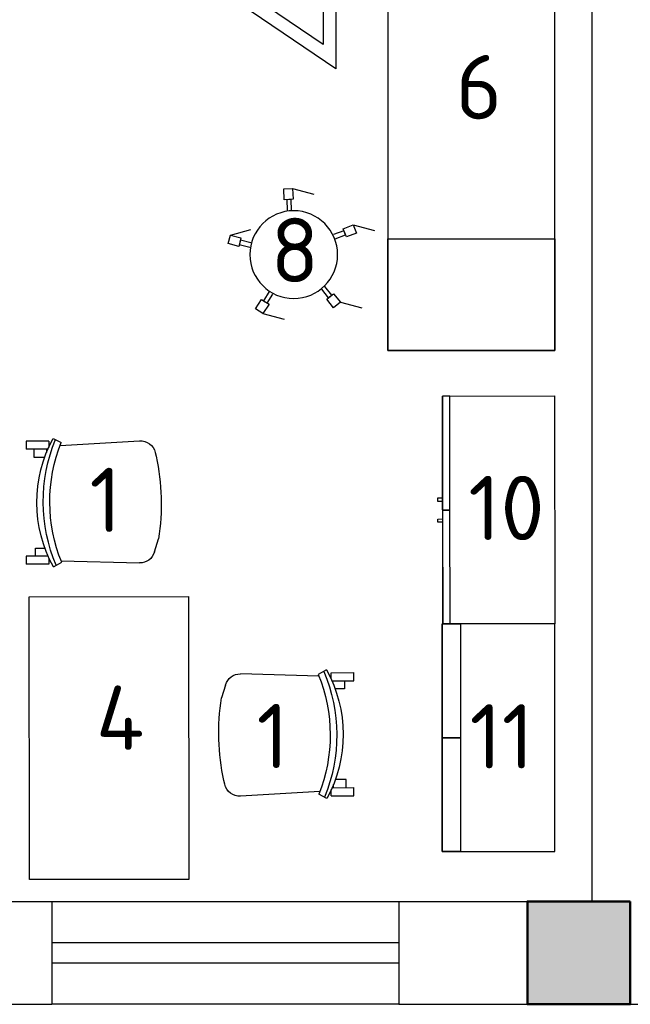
# Model space of a CAD drawing. Header units: millimetres. Extents: x 151654 to 877351, y 70322 to 154322.
# Tile 19 of 173: x 231997 to 234372, y 92538 to 96367. Entities that reach past the tile are written whole.
import ezdxf

# ---------------------------------------------------------------- set-up
doc = ezdxf.new("R2010")
doc.units = ezdxf.units.MM
doc.layers.add('kolonn', color=7, linetype='Continuous')
doc.layers.add('технологич.о', color=152, linetype='Continuous', lineweight=30)
doc.styles.add('GOST', font='isocpeur.ttf')

# ---------------------------------------------------------------- blocks, each defined once
blk = doc.blocks.new('ghsdd')
at = {"ltscale": 50, "true_color": 0x757575}
h = blk.add_hatch(color=8, dxfattribs=at)
h.paths.add_polyline_path([(0, 200), (-200, 200), (-200, 0), (0, 0)])
h.paths.add_polyline_path([(200, 0), (200, 200), (0, 200), (0, 0)])
h.paths.add_polyline_path([(0, 0), (-200, 0), (-200, -200), (0, -200)])
h.paths.add_polyline_path([(0, 0), (0, -200), (200, -200), (200, 0)])
at = {"lineweight": 50, "ltscale": 50}
blk.add_lwpolyline([(200, 200), (200, -200), (-200, -200), (-200, 200), (200, 200)], dxfattribs=at)
blk = doc.blocks.new('DREHHOCKER')
at = {"layer": 'технологич.о'}
for p, q in [((-0.0563, 0.2526), (-0.0887, 0.2424)), ((-0.0887, 0.2424), (-0.0759, 0.2014)), ((-0.0563, 0.2526), (0.029, 0.2526)), ((-0.0427, 0.2116), (-0.0563, 0.2526)), ((-0.0759, 0.2014), (-0.0427, 0.2116)), ((-0.0674, 0.204), (-0.0427, 0.2116)), ((-0.0546, 0.1638), (-0.0674, 0.204)), ((-0.0512, 0.2091), (-0.0384, 0.169)), ((0.2031, 0.1596), (0.169, 0.134)), ((0.2236, 0.1314), (0.2031, 0.1596)), ((0.1391, 0.1024), (0.1732, 0.1272)), ((0.169, 0.134), (0.1886, 0.1067)), ((0.1732, 0.1272), (0.1886, 0.1067)), ((0.1886, 0.1067), (0.2236, 0.1314)), ((0.2236, 0.1314), (0.3089, 0.1314)), ((0.1835, 0.1135), (0.1493, 0.0887)), ((-0.215, 0.0247), (-0.2577, 0.0247)), ((-0.2577, 0.0247), (-0.2577, -0.0094)), ((-0.215, -0.0094), (-0.215, 0.0247)), ((-0.215, -0.0009), (-0.215, 0.0247)), ((-0.215, 0.0162), (-0.1724, 0.0162)), ((-0.2577, -0.0094), (-0.186, -0.0512)), ((-0.2577, -0.0094), (-0.215, -0.0094)), ((-0.1724, -0.0009), (-0.215, -0.0009)), ((0.14, -0.1007), (0.1749, -0.1263)), ((0.1647, -0.14), (0.1297, -0.1152)), ((0.1801, -0.1195), (0.1596, -0.1468)), ((0.1749, -0.1263), (0.1596, -0.1468)), ((0.1596, -0.1468), (0.1937, -0.1715)), ((0.2142, -0.1442), (0.1801, -0.1195)), ((0.1937, -0.1715), (0.2142, -0.1442)), ((-0.0819, -0.1997), (-0.0691, -0.1587)), ((-0.0529, -0.1638), (-0.0657, -0.2048)), ((0.1937, -0.1715), (0.279, -0.1715)), ((-0.0905, -0.1963), (-0.1033, -0.2372)), ((-0.0657, -0.2048), (-0.0905, -0.1963)), ((-0.058, -0.2074), (-0.0905, -0.1963)), ((-0.0708, -0.2475), (-0.058, -0.2074)), ((-0.1033, -0.2372), (-0.0708, -0.2475)), ((-0.0708, -0.2475), (0.0145, -0.2475))]:
    blk.add_line(p, q, dxfattribs=at)
blk.add_circle((0, 0), 0.1707, dxfattribs=at)
blk = doc.blocks.new('76')
at = {"layer": 'технологич.о', "ltscale": 2}
for points in [[(8079674.2, 414626.8), (8081624.2, 414626.8), (8081624.2, 413976.8), (8079674.2, 413976.8)], [(8080108.5, 414626.8), (8079674.2, 414626.8), (8079674.2, 413976.8), (8080108.5, 413976.8)]]:
    blk.add_lwpolyline(points, close=True, dxfattribs=at)
blk = doc.blocks.new('superkomfortchair 2')
at = {"layer": 'технологич.о', "linetype": 'Continuous'}
for p, q in [((-239.2, -32.01), (-239.2, 55.695)), ((-239.2, 55.695), (-208, 55.695)), ((-208, -28.902), (-208, 55.695)), ((208, -28.451), (208, 55.695)), ((208, 55.695), (239.2, 55.695)), ((239.2, -32.01), (239.2, 55.695)), ((-208, 25.149), (-176.8, 25.149)), ((-176.8, 25.149), (-176.8, -16.449)), ((208, 20.149), (176.8, 20.149)), ((176.8, 20.149), (176.8, -17.679)), ((-239.2, -32.01), (-214.95656, -32.01)), ((-208, -23.451), (-195.0676, -23.451)), ((216.62264, -32.01), (239.2, -32.01)), ((-249.58336, -49.416), (-233.80448, -80.984)), ((249.79032, -50.487), (231.5248, -82.322)), ((-222.58288, -76.582), (-240.46048, -385.443)), ((225.59576, -79.924), (234.65, -384.913)), ((-194.47064, -446.69), (-180.09368, -450.434)), ((191.47336, -443.715), (141.24136, -459.332))]:
    blk.add_line(p, q, dxfattribs=at)
for centre, major_axis, start_param, end_param in [((-0.86112, -466.333), (-499.8656, 0), 4.187126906, 5.2331917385), ((-4.36904, -598.93), (-611.75504, 0), 4.2951139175, 5.1170365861), ((-2.782, -609.946), (-596.65944, 0), 4.3088252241, 5.1099732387), ((-178.1572, -388.777), (-62.4, 0), 6.2275878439, 7.5894769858), ((172.27496, -386.625), (-62.4, 0), 1.8835191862, 3.1701305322), ((5.6784, 383.421), (-886.88392, 0), 1.3597668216, 1.7242509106)]:
    blk.add_ellipse(centre, major_axis=major_axis, ratio=0.9615384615, start_param=start_param, end_param=end_param, dxfattribs=at)
blk = doc.blocks.new('470')
at = {"layer": 'технологич.о', "ltscale": 2}
for points in [[(8195681.1, 138800.7), (8196567.1, 138800.7), (8196567.1, 139236.7), (8195681.1, 139236.7)], [(8196124.1, 138800.7), (8195681.1, 138800.7), (8195681.1, 138829.4), (8196124.1, 138829.4)], [(8196567.1, 138800.7), (8196124.1, 138800.7), (8196124.1, 138829.4), (8196567.1, 138829.4)], [(8196089.4, 138800.7), (8196077.4, 138800.7), (8196077.4, 138781.5), (8196089.4, 138781.5)], [(8196158.7, 138800.7), (8196170.7, 138800.7), (8196170.7, 138781.5), (8196158.7, 138781.5)]]:
    blk.add_lwpolyline(points, close=True, dxfattribs=at)
blk = doc.blocks.new('197')
at = {"layer": 'технологич.о', "ltscale": 2, "extrusion": (-0.000274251, 1.69962e-16, 1)}
for p, q in [((-572714.3, 452764.4, -157.2), (-572763.9, 452793.2, -157.2)), ((-572759.9, 452794.6, -157.2), (-572714.6, 452768.5, -157.2)), ((-572759.9, 452794.6, -157.2), (-572714.6, 452768.5, -157.2)), ((-572797.3, 452751.8, -157.2), (-572822.3, 452708.5, -157.2)), ((-572763, 452758.6, -157.2), (-572778.6, 452767.6, -157.2)), ((-572764.7, 452755.7, -157.2), (-572777.9, 452763.4, -157.2)), ((-572777.9, 452763.4, -157.2), (-572764.7, 452755.7, -157.2)), ((-572774.5, 452738.7, -157.2), (-572753, 452776, -157.2)), ((-572735.7, 452766.1, -157.2), (-572757.3, 452728.7, -157.2)), ((-572732.7, 452737.3, -157.2), (-572747.4, 452745.8, -157.2)), ((-572747.4, 452745.8, -157.2), (-572732.7, 452737.3, -157.2)), ((-572728.9, 452739, -157.2), (-572745.7, 452748.7, -157.2)), ((-572811, 452675.4, -157.2), (-572826.6, 452684.5, -157.2)), ((-572809.4, 452678.3, -157.2), (-572822.6, 452686, -157.2)), ((-572822.6, 452686, -157.2), (-572809.4, 452678.3, -157.2)), ((-572799.5, 452695.4, -157.2), (-572821.1, 452658, -157.2)), ((-572803.8, 452648.1, -157.2), (-572782.3, 452685.4, -157.2)), ((-572791.6, 452630.3, -157.2), (-572841.4, 452658.9, -157.2)), ((-572840.7, 452654.7, -157.2), (-572795.4, 452628.6, -157.2)), ((-572840.7, 452654.7, -157.2), (-572795.4, 452628.6, -157.2)), ((-572777, 452655.7, -157.2), (-572793.8, 452665.4, -157.2)), ((-572777.4, 452659.8, -157.2), (-572792.1, 452668.3, -157.2)), ((-572792.1, 452668.3, -157.2), (-572777.4, 452659.8, -157.2))]:
    blk.add_line(p, q, dxfattribs=at)
at = {"layer": 'технологич.о', "ltscale": 2}
for p, q in [((-571594.7, 451624.4, -156.9), (-571651.9, 451620.4, -156.9)), ((-571649.4, 451623.9, -156.9), (-571597.3, 451627.7, -156.9)), ((-571649.4, 451623.9, -156.9), (-571597.3, 451627.7, -156.9)), ((-571630.1, 451569.3, -156.9), (-571633.2, 451612.3, -156.9)), ((-571613.4, 451613.8, -156.9), (-571610.2, 451570.8, -156.9)), ((-571631.8, 451592.3, -156.9), (-571649.7, 451590.9, -156.9)), ((-571631.5, 451589, -156.9), (-571646.8, 451587.9, -156.9)), ((-571646.8, 451587.9, -156.9), (-571631.5, 451589, -156.9)), ((-571592.6, 451595.2, -156.9), (-571611.9, 451593.8, -156.9)), ((-571594.7, 451591.7, -156.9), (-571611.7, 451590.4, -156.9)), ((-571611.7, 451590.4, -156.9), (-571594.7, 451591.7, -156.9)), ((-571624.6, 451496.4, -156.9), (-571642.5, 451495.1, -156.9)), ((-571624.8, 451499.7, -156.9), (-571640.1, 451498.5, -156.9)), ((-571640.1, 451498.5, -156.9), (-571624.8, 451499.7, -156.9)), ((-571626.4, 451519.4, -156.9), (-571623, 451476.4, -156.9)), ((-571603.1, 451477.9, -156.9), (-571606.5, 451520.9, -156.9)), ((-571588, 451502.6, -156.9), (-571604.9, 451501.3, -156.9)), ((-571604.9, 451501.3, -156.9), (-571588, 451502.6, -156.9)), ((-571585.3, 451499.4, -156.9), (-571604.7, 451497.9, -156.9)), ((-571583.1, 451470.2, -156.9), (-571640.2, 451465.6, -156.9)), ((-571637.3, 451462.6, -156.9), (-571585.2, 451466.6, -156.9)), ((-571637.3, 451462.6, -156.9), (-571585.2, 451466.6, -156.9))]:
    blk.add_line(p, q, dxfattribs=at)
at = {"layer": 'технологич.о', "ltscale": 2, "extrusion": (-0.000274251, 1.69962e-16, 1), "elevation": -0.1}
for points in [[(-572797.3, 452751.8), (-572009.2, 452296.8), (-572464.2, 451508.7), (-571556.6, 451574.8)], [(-572822.3, 452708.5), (-572077.5, 452278.5), (-572554.7, 451452), (-571610.3, 451520.8), (-571553, 451524.9), (-571556.6, 451574.8)]]:
    blk.add_lwpolyline(points, dxfattribs=at)
at = {"layer": 'технологич.о', "ltscale": 2}
blk.add_circle((-572051.7, 452288.5), 24.2, dxfattribs=at)
at = {"layer": 'технологич.о', "ltscale": 2, "extrusion": (-0.000274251, 1.69962e-16, 1)}
for centre, radius, start, end in [((-572753, 452769.8, -0.1), 25.8, 105.5804, 194.4196), ((-572753, 452769.8, -0.1), 25.8, 105.5804, 115.0271), ((-572753, 452769.8, -0.1), 25.8, 184.9729, 194.4196), ((-572746.7, 452766.9, -0.1), 11.1, 355.6745, 124.3255), ((-572742.8, 452763.9, -0.1), 28.5, 290.72, 9.28), ((-572742.8, 452763.9, -0.1), 28.5, 0.891, 9.28), ((-572742.8, 452763.9, -0.1), 28.5, 290.72, 299.109), ((-572815.7, 452661.1, -0.1), 25.8, 105.5804, 194.4196), ((-572815.7, 452661.1, -0.1), 25.8, 105.5804, 115.0271), ((-572815.7, 452661.1, -0.1), 25.8, 184.9729, 194.4196), ((-572810.1, 452657.2, -0.1), 11.1, 175.6745, 304.3255), ((-572805.5, 452655.2, -0.1), 28.5, 290.72, 9.28), ((-572805.5, 452655.2, -0.1), 28.5, 0.891, 9.28), ((-572805.5, 452655.2, -0.1), 28.5, 290.72, 299.109)]:
    blk.add_arc(centre, radius, start, end, dxfattribs=at)
at = {"layer": 'технологич.о', "ltscale": 2}
for centre, radius, start, end in [((-571629.7, 451607.2, -156.9), 25.8, 139.7459, 228.5852), ((-571629.7, 451607.2, -156.9), 25.8, 139.7459, 149.1927), ((-571623, 451608.3, -156.9), 11.1, 29.84, 158.491), ((-571618, 451608.1, -156.9), 28.5, 324.8855, 43.4455), ((-571618, 451608.1, -156.9), 28.5, 35.0565, 43.4455), ((-571629.7, 451607.2, -156.9), 25.8, 219.1384, 228.5852), ((-571618, 451608.1, -156.9), 28.5, 324.8855, 333.2745), ((-571620.3, 451482, -156.9), 25.8, 140.0259, 228.8652), ((-571620.3, 451482, -156.9), 25.8, 140.0259, 149.4726), ((-571608.6, 451482.9, -156.9), 28.5, 325.1655, 43.7255), ((-571608.6, 451482.9, -156.9), 28.5, 35.3365, 43.7255), ((-571620.3, 451482, -156.9), 25.8, 219.4184, 228.8652), ((-571613.4, 451481.9, -156.9), 11.1, 210.12, 338.771), ((-571608.6, 451482.9, -156.9), 28.5, 325.1655, 333.5545)]:
    blk.add_arc(centre, radius, start, end, dxfattribs=at)

msp = doc.modelspace()

# ---------------------------------------------------------------- linework, layer by layer
at = {"lineweight": 30}
for p, q in [((234222.2, 97588.4), (234222.2, 92938.4)), ((231622.2, 92938.4), (232122.2, 92938.4)), ((232122.2, 92938.4), (232122.2, 92538.4)), ((233472.2, 92938.4), (233472.2, 92538.4)), ((233472.2, 92938.4), (234222.2, 92938.4)), ((231622.2, 92538.4), (232122.2, 92538.4)), ((233472.2, 92538.4), (234872.2, 92538.4))]:
    msp.add_line(p, q, dxfattribs=at)
at = {"color": 1}
for p, q in [((232122.2, 92938.4), (233472.2, 92938.4)), ((232122.2, 92778.4), (233472.2, 92778.4)), ((233472.2, 92698.4), (232122.2, 92698.4)), ((233472.2, 92538.4), (232122.2, 92538.4))]:
    msp.add_line(p, q, dxfattribs=at)
at = {"layer": 'технологич.о', "ltscale": 2}
for points in [[(232035.2, 93023.2), (232034.3, 94123.2), (232654.3, 94123.7), (232655.2, 93023.7)], [(233640.8, 94018), (233640.8, 93132), (234078.8, 93132), (234078.8, 94018)], [(233640.8, 93575), (233640.8, 94018), (233711.7, 94018), (233711.7, 93575)], [(233640.8, 93132), (233640.8, 93575), (233711.7, 93575), (233711.7, 93132)]]:
    msp.add_lwpolyline(points, close=True, dxfattribs=at)

# ---------------------------------------------------------------- block references
at = {"layer": 'kolonn'}
msp.add_blockref('ghsdd', (234172.2, 92738.4), dxfattribs=at)
at = {"layer": 'технологич.о', "ltscale": 2, "extrusion": (-0.000237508, 0.000137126, 1), "xscale": -1, "rotation": 330.0000008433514}
msp.add_blockref('197', (-488345.7, -8515.1, 16.2), dxfattribs=at)
at = {"layer": 'технологич.о', "color": 234, "extrusion": (-1.96295e-18, 0.022179, 0.999754), "xscale": -1, "rotation": 89.99999998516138}
msp.add_blockref('76', (180548, 7984615, 2053.4), dxfattribs=at)
at = {"layer": 'технологич.о', "extrusion": (-1.96295e-18, 0.022179, 0.999754), "xscale": -1000.000000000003, "yscale": 1000.000000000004, "zscale": 1000.000000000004, "rotation": 345.0000000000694}
msp.add_blockref('DREHHOCKER', (-233063.1, -95432, 2043.1), dxfattribs=at)
at = {"layer": 'технологич.о', "color": 234, "xscale": -1, "rotation": 270.0824366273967}
msp.add_blockref('470', (106634.1, -8101854.9), dxfattribs=at)
at = {"layer": 'технологич.о', "lineweight": 25, "xscale": -1}
for p, rotation in [((232078.1, 94489.1), 90.04463843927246), ((233241.1, 93588.9), 270.0446384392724)]:
    msp.add_blockref('superkomfortchair 2', p, dxfattribs=dict(at, rotation=rotation))

# ---------------------------------------------------------------- texts
at = {"style": 'GOST'}
for s, p in [('6', (233692.8, 95980.3, -51.6)), ('8', (232973.1, 95346.4, -74)), ('1', (232268.7, 94374.9, 11.2)), ('10', (233742.2, 94343.5)), ('4', (232293.8, 93527.7, 11.2)), ('1', (232918.6, 93456.7, 11.2)), ('11', (233747.2, 93455.4, 24.7))]:
    msp.add_text(s, height=250, dxfattribs=at).set_placement(p)

doc.saveas('drawing.dxf')
